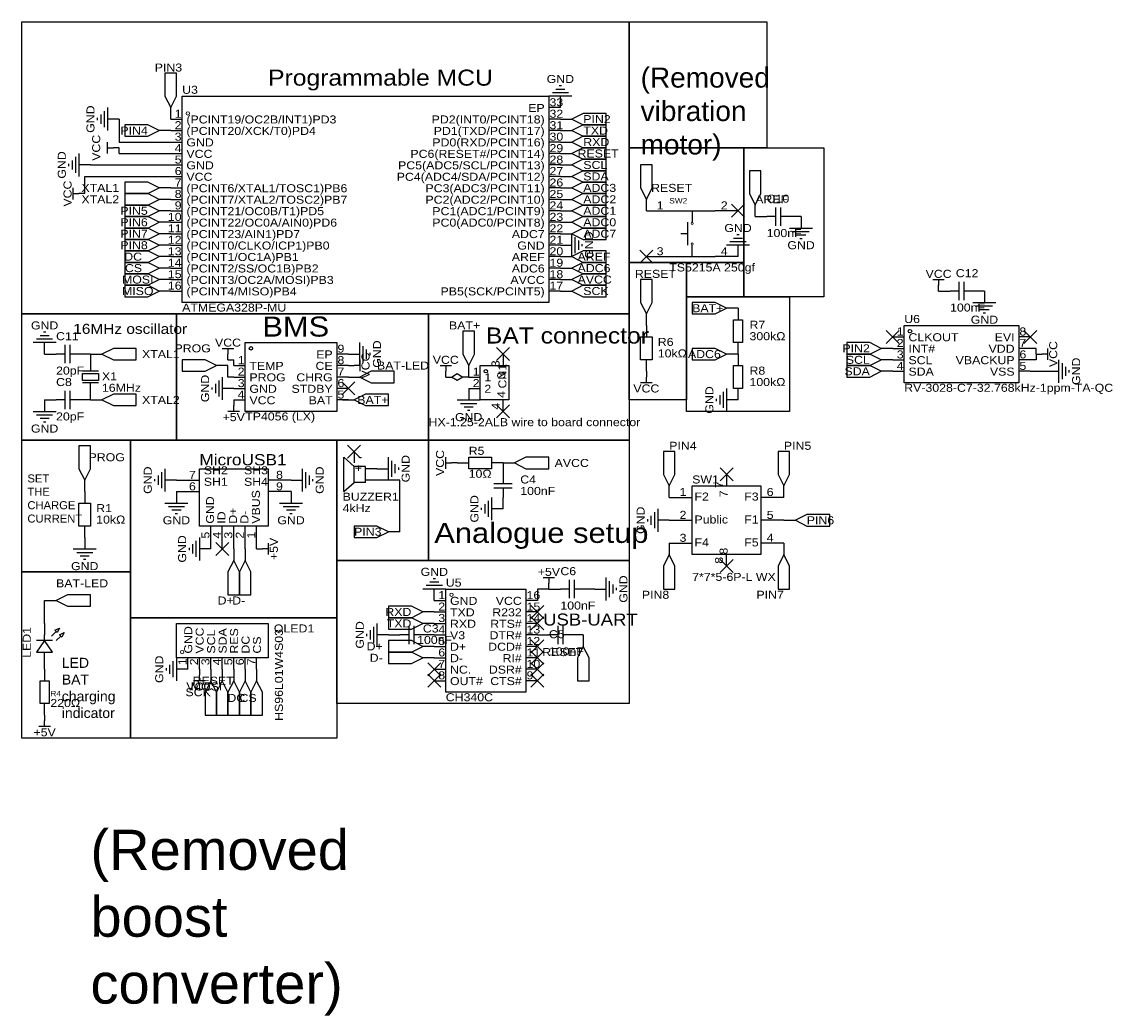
# Model space of a CAD drawing. Header units: millimetres. Extents: x 3 to 243, y -13 to 207.
import ezdxf
from ezdxf.enums import TextEntityAlignment as Align

# ---------------------------------------------------------------- set-up
doc = ezdxf.new("R2010")
doc.units = ezdxf.units.MM
doc.header["$MEASUREMENT"] = 0
doc.styles.get("Standard").update_dxf_attribs({"font": 'arial.ttf'})

msp = doc.modelspace()

# ---------------------------------------------------------------- linework, layer by layer
at = {"color": 1, "true_color": 0x000000}
for points in [[(2.54, 207.01), (137.16, 207.01), (137.16, 142.24), (2.54, 142.24)], [(137.16, 207.01), (167.64, 207.01), (167.64, 179.07), (137.16, 179.07)], [(137.16, 179.07), (162.56, 179.07), (162.56, 153.67), (137.16, 153.67)], [(162.56, 179.07), (180.34, 179.07), (180.34, 146.05), (162.56, 146.05)], [(137.16, 153.67), (149.86, 153.67), (149.86, 123.19), (137.16, 123.19)], [(149.86, 153.67), (162.56, 153.67), (162.56, 146.05), (149.86, 146.05)], [(149.86, 146.05), (172.72, 146.05), (172.72, 120.65), (149.86, 120.65)], [(2.54, 142.24), (36.83, 142.24), (36.83, 114.3), (2.54, 114.3)], [(36.83, 142.24), (92.71, 142.24), (92.71, 114.3), (36.83, 114.3)], [(92.71, 142.24), (137.16, 142.24), (137.16, 114.3), (92.71, 114.3)], [(100.33, 128.27), (99.06, 127.51), (97.79, 128.27), (99.06, 129.03)], [(2.54, 114.3), (26.67, 114.3), (26.67, 85.09), (2.54, 85.09)], [(26.67, 114.3), (72.39, 114.3), (72.39, 74.93), (26.67, 74.93)], [(72.39, 114.3), (92.71, 114.3), (92.71, 87.63), (72.39, 87.63)], [(92.71, 114.3), (137.16, 114.3), (137.16, 87.63), (92.71, 87.63)], [(72.39, 87.63), (137.16, 87.63), (137.16, 55.88), (72.39, 55.88)], [(2.54, 85.09), (26.67, 85.09), (26.67, 48.26), (2.54, 48.26)], [(26.67, 74.93), (72.39, 74.93), (72.39, 48.26), (26.67, 48.26)]]:
    msp.add_lwpolyline(points, close=True, dxfattribs=at)
at = {"color": 1, "true_color": 0xa00000}
for points in [[(35.56, 187.96), (36.83, 190.5), (36.83, 195.58), (34.29, 195.58), (34.29, 190.5)], [(38.1, 190.5), (119.38, 190.5), (119.38, 144.78), (38.1, 144.78)], [(124.46, 185.42), (127, 184.15), (132.08, 184.15), (132.08, 186.69), (127, 186.69)], [(33.02, 182.88), (30.48, 184.15), (25.4, 184.15), (25.4, 181.61), (30.48, 181.61)], [(124.46, 182.88), (127, 181.61), (132.08, 181.61), (132.08, 184.15), (127, 184.15)], [(124.46, 180.34), (127, 179.07), (132.08, 179.07), (132.08, 181.61), (127, 181.61)], [(124.46, 177.8), (127, 176.53), (132.08, 176.53), (132.08, 179.07), (127, 179.07)], [(124.46, 175.26), (127, 173.99), (132.08, 173.99), (132.08, 176.53), (127, 176.53)], [(124.46, 172.72), (127, 171.45), (132.08, 171.45), (132.08, 173.99), (127, 173.99)], [(140.97, 167.64), (142.24, 170.18), (142.24, 175.26), (139.7, 175.26), (139.7, 170.18)], [(165.1, 166.37), (166.37, 168.91), (166.37, 173.99), (163.83, 173.99), (163.83, 168.91)], [(33.02, 170.18), (30.48, 171.45), (25.4, 171.45), (25.4, 168.91), (30.48, 168.91)], [(124.46, 170.18), (127, 168.91), (132.08, 168.91), (132.08, 171.45), (127, 171.45)], [(33.02, 167.64), (30.48, 168.91), (25.4, 168.91), (25.4, 166.37), (30.48, 166.37)], [(124.46, 167.64), (127, 166.37), (132.08, 166.37), (132.08, 168.91), (127, 168.91)], [(33.02, 165.1), (30.48, 166.37), (25.4, 166.37), (25.4, 163.83), (30.48, 163.83)], [(124.46, 165.1), (127, 163.83), (132.08, 163.83), (132.08, 166.37), (127, 166.37)], [(33.02, 162.56), (30.48, 163.83), (25.4, 163.83), (25.4, 161.29), (30.48, 161.29)], [(124.46, 162.56), (127, 161.29), (132.08, 161.29), (132.08, 163.83), (127, 163.83)], [(33.02, 160.02), (30.48, 161.29), (25.4, 161.29), (25.4, 158.75), (30.48, 158.75)], [(124.46, 160.02), (127, 158.75), (132.08, 158.75), (132.08, 161.29), (127, 161.29)], [(33.02, 157.48), (30.48, 158.75), (25.4, 158.75), (25.4, 156.21), (30.48, 156.21)], [(33.02, 154.94), (30.48, 156.21), (25.4, 156.21), (25.4, 153.67), (30.48, 153.67)], [(124.46, 154.94), (127, 153.67), (132.08, 153.67), (132.08, 156.21), (127, 156.21)], [(33.02, 152.4), (30.48, 153.67), (25.4, 153.67), (25.4, 151.13), (30.48, 151.13)], [(124.46, 152.4), (127, 151.13), (132.08, 151.13), (132.08, 153.67), (127, 153.67)], [(33.02, 149.86), (30.48, 151.13), (25.4, 151.13), (25.4, 148.59), (30.48, 148.59)], [(124.46, 149.86), (127, 148.59), (132.08, 148.59), (132.08, 151.13), (127, 151.13)], [(140.97, 142.24), (142.24, 144.78), (142.24, 149.86), (139.7, 149.86), (139.7, 144.78)], [(33.02, 147.32), (30.48, 148.59), (25.4, 148.59), (25.4, 146.05), (30.48, 146.05)], [(124.46, 147.32), (127, 146.05), (132.08, 146.05), (132.08, 148.59), (127, 148.59)], [(158.75, 143.51), (156.21, 144.78), (151.13, 144.78), (151.13, 142.24), (156.21, 142.24)], [(160.27, 135.89), (160.27, 140.97), (162.31, 140.97), (162.31, 135.89)], [(198.12, 139.7), (223.52, 139.7), (223.52, 127), (198.12, 127)], [(101.6, 130.81), (102.87, 133.35), (102.87, 138.43), (100.33, 138.43), (100.33, 133.35)], [(139.7, 132.08), (139.7, 137.16), (142.24, 137.16), (142.24, 132.08)], [(20.32, 133.35), (22.86, 132.08), (27.94, 132.08), (27.94, 134.62), (22.86, 134.62)], [(52.07, 135.89), (72.39, 135.89), (72.39, 120.65), (52.07, 120.65)], [(158.75, 133.35), (156.21, 134.62), (151.13, 134.62), (151.13, 132.08), (156.21, 132.08)], [(193.04, 134.62), (190.5, 135.89), (185.42, 135.89), (185.42, 133.35), (190.5, 133.35)], [(193.04, 132.08), (190.5, 133.35), (185.42, 133.35), (185.42, 130.81), (190.5, 130.81)], [(45.72, 130.81), (43.18, 132.08), (38.1, 132.08), (38.1, 129.54), (43.18, 129.54)], [(104.14, 130.81), (110.49, 130.81), (110.49, 123.19), (104.14, 123.19)], [(160.27, 125.73), (160.27, 130.81), (162.31, 130.81), (162.31, 125.73)], [(193.04, 129.54), (190.5, 130.81), (185.42, 130.81), (185.42, 128.27), (190.5, 128.27)], [(16, 129.03), (19.56, 129.03), (19.56, 127.51), (16, 127.51)], [(77.47, 128.27), (80.01, 127), (85.09, 127), (85.09, 129.54), (80.01, 129.54)], [(20.32, 123.19), (22.86, 121.92), (27.94, 121.92), (27.94, 124.46), (22.86, 124.46)], [(76.2, 123.19), (78.74, 121.92), (83.82, 121.92), (83.82, 124.46), (78.74, 124.46)], [(16.51, 105.41), (17.78, 107.95), (17.78, 113.03), (15.24, 113.03), (15.24, 107.95)], [(146.05, 104.14), (147.32, 106.68), (147.32, 111.76), (144.78, 111.76), (144.78, 106.68)], [(171.45, 104.14), (172.72, 106.68), (172.72, 111.76), (170.18, 111.76), (170.18, 106.68)], [(101.6, 110.49), (106.68, 110.49), (106.68, 107.95), (101.6, 107.95)], [(111.76, 109.22), (114.3, 107.95), (119.38, 107.95), (119.38, 110.49), (114.3, 110.49)], [(41.91, 95.25), (41.91, 107.95), (57.15, 107.95), (57.15, 95.25)], [(151.13, 104.14), (166.37, 104.14), (166.37, 88.9), (151.13, 88.9)], [(15.24, 95.25), (15.24, 100.33), (17.78, 100.33), (17.78, 95.25)], [(173.99, 96.52), (176.53, 95.25), (181.61, 95.25), (181.61, 97.79), (176.53, 97.79)], [(83.82, 93.98), (81.28, 95.25), (76.2, 95.25), (76.2, 92.71), (81.28, 92.71)], [(49.53, 87.63), (48.26, 85.09), (48.26, 80.01), (50.8, 80.01), (50.8, 85.09)], [(52.07, 87.63), (50.8, 85.09), (50.8, 80.01), (53.34, 80.01), (53.34, 85.09)], [(146.05, 88.9), (144.78, 86.36), (144.78, 81.28), (147.32, 81.28), (147.32, 86.36)], [(171.45, 88.9), (170.18, 86.36), (170.18, 81.28), (172.72, 81.28), (172.72, 86.36)], [(10.16, 78.74), (12.7, 77.47), (17.78, 77.47), (17.78, 80.01), (12.7, 80.01)], [(96.52, 81.28), (114.3, 81.28), (114.3, 58.42), (96.52, 58.42)], [(91.44, 76.2), (88.9, 77.47), (83.82, 77.47), (83.82, 74.93), (88.9, 74.93)], [(91.44, 73.66), (88.9, 74.93), (83.82, 74.93), (83.82, 72.39), (88.9, 72.39)], [(10.92, 72.64), (10.41, 71.63), (9.91, 72.14)], [(36.83, 66.04), (36.83, 73.66), (57.15, 73.66), (57.15, 66.04)], [(9.4, 67.31), (7.62, 69.85), (5.84, 67.31)], [(11.94, 71.63), (11.43, 70.61), (10.92, 71.12)], [(91.44, 68.58), (88.9, 69.85), (83.82, 69.85), (83.82, 67.31), (88.9, 67.31)], [(91.44, 66.04), (88.9, 67.31), (83.82, 67.31), (83.82, 64.77), (88.9, 64.77)], [(127, 68.58), (125.73, 66.04), (125.73, 60.96), (128.27, 60.96), (128.27, 66.04)], [(6.6, 55.88), (6.6, 60.96), (8.64, 60.96), (8.64, 55.88)], [(44.45, 60.96), (43.18, 58.42), (43.18, 53.34), (45.72, 53.34), (45.72, 58.42)], [(46.99, 60.96), (45.72, 58.42), (45.72, 53.34), (48.26, 53.34), (48.26, 58.42)], [(49.53, 60.96), (48.26, 58.42), (48.26, 53.34), (50.8, 53.34), (50.8, 58.42)], [(52.07, 60.96), (50.8, 58.42), (50.8, 53.34), (53.34, 53.34), (53.34, 58.42)], [(54.61, 60.96), (53.34, 58.42), (53.34, 53.34), (55.88, 53.34), (55.88, 58.42)]]:
    msp.add_lwpolyline(points, close=True, dxfattribs=at)
for points in [[(122.17, 192.79), (121.67, 192.79)], [(124.46, 190.5), (119.38, 190.5)], [(123.7, 191.26), (120.14, 191.26)], [(122.94, 192.02), (120.9, 192.02)], [(21.59, 187.96), (21.59, 182.88)], [(19.3, 185.67), (19.3, 185.17)], [(20.07, 186.44), (20.07, 184.4)], [(20.83, 187.2), (20.83, 183.64)], [(21.59, 177.8), (21.59, 180.34)], [(21.59, 179.07), (22.86, 179.07)], [(12.95, 175.51), (12.95, 175.01)], [(13.72, 176.28), (13.72, 174.24)], [(14.48, 177.04), (14.48, 173.48)], [(15.24, 177.8), (15.24, 172.72)], [(13.97, 167.64), (13.97, 170.18)], [(13.97, 168.91), (15.24, 168.91)], [(169.67, 161.8), (169.67, 165.86)], [(170.69, 165.86), (170.69, 161.8)], [(146.05, 165.1), (156.21, 165.1)], [(151.13, 165.1), (151.13, 162.56)], [(169.67, 163.83), (167.64, 163.83)], [(172.72, 163.83), (170.69, 163.83)], [(150.11, 162.56), (150.11, 157.48)], [(172.72, 161.29), (177.8, 161.29)], [(124.46, 154.94), (124.46, 160.02)], [(125.22, 155.7), (125.22, 159.26)], [(150.11, 160.02), (148.59, 160.02)], [(162.31, 159), (160.27, 159)], [(161.54, 159.77), (161.04, 159.77)], [(173.48, 160.53), (177.04, 160.53)], [(174.24, 159.77), (176.28, 159.77)], [(175.01, 159), (175.51, 159)], [(125.98, 156.46), (125.98, 158.5)], [(126.75, 157.23), (126.75, 157.73)], [(151.13, 154.94), (151.13, 157.48)], [(163.83, 157.48), (158.75, 157.48)], [(163.07, 158.24), (159.51, 158.24)], [(146.05, 154.94), (156.21, 154.94)], [(204.47, 149.86), (207.01, 149.86)], [(205.74, 149.86), (205.74, 148.59)], [(210.31, 145.29), (210.31, 149.35)], [(211.33, 149.35), (211.33, 145.29)], [(210.31, 147.32), (208.28, 147.32)], [(213.36, 147.32), (211.33, 147.32)], [(213.36, 144.78), (218.44, 144.78)], [(214.12, 144.02), (217.68, 144.02)], [(214.88, 143.26), (216.92, 143.26)], [(215.65, 142.49), (216.15, 142.49)], [(8.64, 137.41), (6.6, 137.41)], [(7.87, 138.18), (7.37, 138.18)], [(10.16, 135.89), (5.08, 135.89)], [(9.4, 136.65), (5.84, 136.65)], [(12.19, 131.32), (12.19, 135.38)], [(13.21, 135.38), (13.21, 131.32)], [(46.99, 134.62), (49.53, 134.62)], [(48.26, 134.62), (48.26, 133.35)], [(77.47, 130.81), (77.47, 135.89)], [(78.23, 131.57), (78.23, 135.13)], [(229.87, 134.62), (229.87, 132.08)], [(12.19, 133.35), (10.16, 133.35)], [(15.24, 133.35), (13.21, 133.35)], [(78.99, 132.33), (78.99, 134.37)], [(79.76, 133.1), (79.76, 133.6)], [(229.87, 133.35), (228.6, 133.35)], [(77.47, 130.81), (76.2, 130.81)], [(77.47, 132.08), (77.47, 129.54)], [(95.25, 130.81), (97.79, 130.81)], [(96.52, 130.81), (96.52, 129.54)], [(232.41, 127), (232.41, 132.08)], [(233.17, 127.76), (233.17, 131.32)], [(233.93, 128.52), (233.93, 130.56)], [(19.56, 129.54), (16, 129.54)], [(19.56, 127.51), (16, 127.51), (16, 129.03), (19.56, 129.03)], [(18.8, 129.54), (16.76, 129.54)], [(19.56, 129.03), (19.56, 127.51)], [(46.23, 127.51), (46.23, 123.95)], [(46.99, 128.27), (46.99, 123.19)], [(140.97, 127), (140.97, 128.27)], [(234.7, 129.29), (234.7, 129.79)], [(12.19, 121.16), (12.19, 125.22)], [(13.21, 125.22), (13.21, 121.16)], [(19.56, 127), (16, 127)], [(18.8, 127), (16.76, 127)], [(44.7, 125.98), (44.7, 125.48)], [(45.47, 126.75), (45.47, 124.71)], [(142.24, 127), (139.7, 127)], [(158.75, 125.73), (158.75, 120.65)], [(12.19, 123.19), (10.16, 123.19)], [(15.24, 123.19), (13.21, 123.19)], [(99.06, 123.19), (104.14, 123.19)], [(156.46, 123.44), (156.46, 122.94)], [(157.23, 124.21), (157.23, 122.17)], [(157.99, 124.97), (157.99, 121.41)], [(5.08, 120.65), (10.16, 120.65)], [(50.8, 120.65), (48.26, 120.65)], [(49.53, 120.65), (49.53, 121.92)], [(99.82, 122.43), (103.38, 122.43)], [(100.58, 121.67), (102.62, 121.67)], [(101.35, 120.9), (101.85, 120.9)], [(5.84, 119.89), (9.4, 119.89)], [(6.6, 119.13), (8.64, 119.13)], [(7.37, 118.36), (7.87, 118.36)], [(73.91, 102.87), (73.91, 110.49)], [(76.2, 108.46), (73.91, 110.49)], [(78.74, 108.46), (76.2, 108.46)], [(76.2, 104.9), (76.2, 108.46)], [(78.74, 104.9), (78.74, 108.46)], [(83.82, 105.41), (83.82, 110.49)], [(84.58, 106.17), (84.58, 109.73)], [(85.34, 106.93), (85.34, 108.97)], [(86.11, 107.7), (86.11, 108.2)], [(96.52, 107.95), (96.52, 110.49)], [(96.52, 109.22), (97.79, 109.22)], [(32.77, 106.43), (32.77, 104.39)], [(33.53, 107.19), (33.53, 103.63)], [(34.29, 107.95), (34.29, 102.87)], [(64.77, 102.87), (64.77, 107.95)], [(65.53, 103.63), (65.53, 107.19)], [(66.29, 104.39), (66.29, 106.43)], [(109.22, 106.68), (109.22, 104.65)], [(32, 105.66), (32, 105.16)], [(67.06, 105.16), (67.06, 105.66)], [(73.91, 102.87), (76.2, 104.9)], [(78.74, 104.9), (76.2, 104.9)], [(107.19, 104.65), (111.25, 104.65)], [(111.25, 103.63), (107.19, 103.63)], [(109.22, 103.63), (109.22, 101.6)], [(106.68, 101.6), (106.68, 96.52)], [(34.29, 100.33), (39.37, 100.33)], [(35.05, 99.57), (38.61, 99.57)], [(35.81, 98.81), (37.85, 98.81)], [(59.69, 100.33), (64.77, 100.33)], [(60.45, 99.57), (64.01, 99.57)], [(61.21, 98.81), (63.25, 98.81)], [(104.39, 99.31), (104.39, 98.81)], [(105.16, 100.08), (105.16, 98.04)], [(105.92, 100.84), (105.92, 97.28)], [(143.51, 99.06), (143.51, 93.98)], [(36.58, 98.04), (37.08, 98.04)], [(61.98, 98.04), (62.48, 98.04)], [(141.22, 96.77), (141.22, 96.27)], [(141.99, 97.54), (141.99, 95.5)], [(142.75, 98.3), (142.75, 94.74)], [(41.15, 91.95), (41.15, 88.39)], [(41.91, 92.71), (41.91, 87.63)], [(57.15, 91.44), (57.15, 88.9)], [(13.97, 90.17), (19.05, 90.17)], [(14.73, 89.41), (18.29, 89.41)], [(39.62, 90.42), (39.62, 89.92)], [(40.39, 91.19), (40.39, 89.15)], [(57.15, 90.17), (55.88, 90.17)], [(15.49, 88.65), (17.53, 88.65)], [(16.26, 87.88), (16.76, 87.88)], [(95.76, 82.04), (92.2, 82.04)], [(95, 82.8), (92.96, 82.8)], [(94.23, 83.57), (93.73, 83.57)], [(118.11, 83.82), (120.65, 83.82)], [(119.38, 83.82), (119.38, 82.55)], [(123.95, 79.25), (123.95, 83.31)], [(124.97, 83.31), (124.97, 79.25)], [(132.08, 78.74), (132.08, 83.82)], [(132.84, 79.5), (132.84, 83.06)], [(133.6, 80.26), (133.6, 82.3)], [(96.52, 81.28), (91.44, 81.28)], [(123.95, 81.28), (121.92, 81.28)], [(127, 81.28), (124.97, 81.28)], [(134.37, 81.03), (134.37, 81.53)], [(79.76, 72.14), (79.76, 70.1)], [(80.52, 72.9), (80.52, 69.34)], [(81.28, 73.66), (81.28, 68.58)], [(88.39, 69.09), (88.39, 73.15)], [(89.41, 73.15), (89.41, 69.09)], [(121.41, 69.09), (121.41, 73.15)], [(122.43, 73.15), (122.43, 69.09)], [(9.4, 69.85), (5.84, 69.85)], [(7.62, 69.85), (7.62, 71.12)], [(9.14, 70.87), (10.16, 71.88)], [(10.16, 69.85), (11.18, 70.87)], [(78.99, 71.37), (78.99, 70.87)], [(88.39, 71.12), (86.36, 71.12)], [(91.44, 71.12), (89.41, 71.12)], [(121.41, 71.12), (119.38, 71.12)], [(124.46, 71.12), (122.43, 71.12)], [(7.62, 66.04), (7.62, 67.31)], [(36.07, 65.28), (36.07, 61.72)], [(36.83, 66.04), (36.83, 60.96)], [(34.54, 63.75), (34.54, 63.25)], [(35.31, 64.52), (35.31, 62.48)], [(43.18, 60.96), (40.64, 60.96)], [(41.91, 60.96), (41.91, 62.23)], [(8.89, 50.8), (6.35, 50.8)], [(7.62, 50.8), (7.62, 52.07)]]:
    msp.add_lwpolyline(points, dxfattribs=at)
at = {"color": 1, "true_color": 0x880000}
for points in [[(121.92, 187.96), (121.92, 190.5)], [(35.56, 185.42), (35.56, 187.96)], [(121.92, 187.96), (119.38, 187.96)], [(24.13, 185.42), (21.59, 185.42)], [(35.56, 185.42), (38.1, 185.42)], [(121.92, 185.42), (119.38, 185.42)], [(121.92, 185.42), (124.46, 185.42)], [(35.56, 182.88), (33.02, 182.88)], [(35.56, 182.88), (38.1, 182.88)], [(121.92, 182.88), (119.38, 182.88)], [(121.92, 182.88), (124.46, 182.88)], [(35.56, 180.34), (38.1, 180.34)], [(121.92, 180.34), (119.38, 180.34)], [(121.92, 180.34), (124.46, 180.34)], [(24.13, 179.07), (22.86, 179.07)], [(35.56, 177.8), (38.1, 177.8)], [(121.92, 177.8), (119.38, 177.8)], [(121.92, 177.8), (124.46, 177.8)], [(17.78, 175.26), (15.24, 175.26)], [(35.56, 175.26), (38.1, 175.26)], [(121.92, 175.26), (119.38, 175.26)], [(121.92, 175.26), (124.46, 175.26)], [(35.56, 172.72), (38.1, 172.72)], [(121.92, 172.72), (119.38, 172.72)], [(121.92, 172.72), (124.46, 172.72)], [(16.51, 168.91), (15.24, 168.91)], [(35.56, 170.18), (33.02, 170.18)], [(35.56, 170.18), (38.1, 170.18)], [(121.92, 170.18), (119.38, 170.18)], [(121.92, 170.18), (124.46, 170.18)], [(35.56, 167.64), (33.02, 167.64)], [(35.56, 167.64), (38.1, 167.64)], [(121.92, 167.64), (119.38, 167.64)], [(121.92, 167.64), (124.46, 167.64)], [(140.97, 165.1), (140.97, 167.64)], [(165.1, 163.83), (165.1, 166.37)], [(35.56, 165.1), (33.02, 165.1)], [(35.56, 165.1), (38.1, 165.1)], [(121.92, 165.1), (119.38, 165.1)], [(121.92, 165.1), (124.46, 165.1)], [(140.97, 165.1), (146.05, 165.1)], [(161.29, 165.1), (156.21, 165.1)], [(165.1, 163.83), (167.64, 163.83)], [(175.26, 163.83), (172.72, 163.83)], [(175.26, 163.83), (175.26, 161.29)], [(35.56, 162.56), (33.02, 162.56)], [(35.56, 162.56), (38.1, 162.56)], [(121.92, 162.56), (119.38, 162.56)], [(121.92, 162.56), (124.46, 162.56)], [(35.56, 160.02), (33.02, 160.02)], [(35.56, 160.02), (38.1, 160.02)], [(121.92, 160.02), (119.38, 160.02)], [(121.92, 160.02), (124.46, 160.02)], [(35.56, 157.48), (33.02, 157.48)], [(35.56, 157.48), (38.1, 157.48)], [(121.92, 157.48), (119.38, 157.48)], [(121.92, 157.48), (124.46, 157.48)], [(161.29, 154.94), (161.29, 157.48)], [(35.56, 154.94), (33.02, 154.94)], [(35.56, 154.94), (38.1, 154.94)], [(121.92, 154.94), (119.38, 154.94)], [(121.92, 154.94), (124.46, 154.94)], [(140.97, 154.94), (146.05, 154.94)], [(161.29, 154.94), (156.21, 154.94)], [(35.56, 152.4), (33.02, 152.4)], [(35.56, 152.4), (38.1, 152.4)], [(121.92, 152.4), (119.38, 152.4)], [(121.92, 152.4), (124.46, 152.4)], [(35.56, 149.86), (33.02, 149.86)], [(35.56, 149.86), (38.1, 149.86)], [(121.92, 149.86), (119.38, 149.86)], [(121.92, 149.86), (124.46, 149.86)], [(35.56, 147.32), (33.02, 147.32)], [(35.56, 147.32), (38.1, 147.32)], [(121.92, 147.32), (119.38, 147.32)], [(121.92, 147.32), (124.46, 147.32)], [(205.74, 147.32), (205.74, 148.59)], [(205.74, 147.32), (208.28, 147.32)], [(215.9, 147.32), (213.36, 147.32)], [(215.9, 147.32), (215.9, 144.78)], [(140.97, 139.7), (140.97, 142.24)], [(161.29, 143.51), (158.75, 143.51)], [(161.29, 143.51), (161.29, 140.97)], [(140.97, 139.7), (140.97, 137.16)], [(195.58, 137.16), (198.12, 137.16)], [(226.06, 137.16), (223.52, 137.16)], [(7.62, 133.35), (7.62, 135.89)], [(161.29, 133.35), (161.29, 135.89)], [(195.58, 134.62), (193.04, 134.62)], [(195.58, 134.62), (198.12, 134.62)], [(226.06, 134.62), (223.52, 134.62)], [(7.62, 133.35), (10.16, 133.35)], [(17.78, 133.35), (15.24, 133.35)], [(17.78, 133.35), (17.78, 129.54)], [(17.78, 133.35), (20.32, 133.35)], [(48.26, 132.08), (48.26, 133.35)], [(74.93, 133.35), (72.39, 133.35)], [(74.93, 133.35), (77.47, 133.35)], [(109.22, 133.35), (109.22, 130.81)], [(161.29, 133.35), (158.75, 133.35)], [(161.29, 133.35), (161.29, 130.81)], [(227.33, 133.35), (228.6, 133.35)], [(48.26, 130.81), (45.72, 130.81)], [(49.53, 130.81), (52.07, 130.81)], [(74.93, 130.81), (72.39, 130.81)], [(74.93, 130.81), (76.2, 130.81)], [(101.6, 128.27), (101.6, 130.81)], [(140.97, 129.54), (140.97, 132.08)], [(195.58, 132.08), (193.04, 132.08)], [(195.58, 132.08), (198.12, 132.08)], [(226.06, 132.08), (223.52, 132.08)], [(49.53, 128.27), (52.07, 128.27)], [(74.93, 128.27), (72.39, 128.27)], [(74.93, 128.27), (77.47, 128.27)], [(96.52, 128.27), (96.52, 129.54)], [(96.52, 128.27), (97.79, 128.27)], [(101.6, 128.27), (100.33, 128.27)], [(101.6, 128.27), (104.14, 128.27)], [(140.97, 129.54), (140.97, 128.27)], [(195.58, 129.54), (193.04, 129.54)], [(195.58, 129.54), (198.12, 129.54)], [(226.06, 129.54), (223.52, 129.54)], [(229.87, 129.54), (232.41, 129.54)], [(17.78, 123.19), (17.78, 127)], [(49.53, 125.73), (46.99, 125.73)], [(49.53, 125.73), (52.07, 125.73)], [(74.93, 125.73), (72.39, 125.73)], [(101.6, 125.73), (104.14, 125.73)], [(101.6, 125.73), (101.6, 123.19)], [(161.29, 123.19), (161.29, 125.73)], [(7.62, 123.19), (7.62, 120.65)], [(7.62, 123.19), (10.16, 123.19)], [(17.78, 123.19), (15.24, 123.19)], [(17.78, 123.19), (20.32, 123.19)], [(49.53, 123.19), (52.07, 123.19)], [(49.53, 123.19), (49.53, 121.92)], [(74.93, 123.19), (72.39, 123.19)], [(73.66, 123.19), (76.2, 123.19)], [(109.22, 120.65), (109.22, 123.19)], [(161.29, 123.19), (158.75, 123.19)], [(76.2, 111.76), (76.2, 109.22)], [(99.06, 109.22), (97.79, 109.22)], [(99.06, 109.22), (101.6, 109.22)], [(109.22, 109.22), (106.68, 109.22)], [(109.22, 109.22), (111.76, 109.22)], [(109.22, 109.22), (109.22, 106.68)], [(81.28, 107.95), (78.74, 107.95)], [(81.28, 107.95), (83.82, 107.95)], [(158.75, 106.68), (158.75, 104.14)], [(16.51, 102.87), (16.51, 105.41)], [(36.83, 105.41), (34.29, 105.41)], [(36.83, 105.41), (41.91, 105.41)], [(62.23, 105.41), (57.15, 105.41)], [(62.23, 105.41), (64.77, 105.41)], [(81.28, 105.41), (78.74, 105.41)], [(146.05, 101.6), (146.05, 104.14)], [(171.45, 101.6), (171.45, 104.14)], [(16.51, 102.87), (16.51, 100.33)], [(36.83, 102.87), (41.91, 102.87)], [(36.83, 102.87), (36.83, 100.33)], [(62.23, 102.87), (57.15, 102.87)], [(62.23, 102.87), (62.23, 100.33)], [(109.22, 99.06), (109.22, 101.6)], [(146.05, 101.6), (151.13, 101.6)], [(171.45, 101.6), (166.37, 101.6)], [(109.22, 99.06), (106.68, 99.06)], [(146.05, 96.52), (143.51, 96.52)], [(146.05, 96.52), (151.13, 96.52)], [(171.45, 96.52), (166.37, 96.52)], [(171.45, 96.52), (173.99, 96.52)], [(16.51, 92.71), (16.51, 95.25)], [(44.45, 90.17), (44.45, 95.25)], [(46.99, 90.17), (46.99, 95.25)], [(49.53, 90.17), (49.53, 95.25)], [(52.07, 90.17), (52.07, 95.25)], [(54.61, 90.17), (54.61, 95.25)], [(86.36, 93.98), (83.82, 93.98)], [(16.51, 92.71), (16.51, 90.17)], [(146.05, 91.44), (151.13, 91.44)], [(146.05, 91.44), (146.05, 88.9)], [(171.45, 91.44), (166.37, 91.44)], [(171.45, 91.44), (171.45, 88.9)], [(44.45, 90.17), (41.91, 90.17)], [(49.53, 90.17), (49.53, 87.63)], [(52.07, 90.17), (52.07, 87.63)], [(54.61, 90.17), (55.88, 90.17)], [(158.75, 86.36), (158.75, 88.9)], [(119.38, 81.28), (119.38, 82.55)], [(93.98, 78.74), (93.98, 81.28)], [(119.38, 81.28), (121.92, 81.28)], [(129.54, 81.28), (127, 81.28)], [(129.54, 81.28), (132.08, 81.28)], [(7.62, 78.74), (10.16, 78.74)], [(93.98, 78.74), (96.52, 78.74)], [(116.84, 78.74), (114.3, 78.74)], [(93.98, 76.2), (91.44, 76.2)], [(93.98, 76.2), (96.52, 76.2)], [(116.84, 76.2), (114.3, 76.2)], [(7.62, 73.66), (7.62, 71.12)], [(93.98, 73.66), (91.44, 73.66)], [(93.98, 73.66), (96.52, 73.66)], [(116.84, 73.66), (114.3, 73.66)], [(83.82, 71.12), (81.28, 71.12)], [(83.82, 71.12), (86.36, 71.12)], [(93.98, 71.12), (91.44, 71.12)], [(93.98, 71.12), (96.52, 71.12)], [(116.84, 71.12), (114.3, 71.12)], [(116.84, 71.12), (119.38, 71.12)], [(127, 71.12), (124.46, 71.12)], [(127, 71.12), (127, 68.58)], [(93.98, 68.58), (91.44, 68.58)], [(93.98, 68.58), (96.52, 68.58)], [(116.84, 68.58), (114.3, 68.58)], [(7.62, 63.5), (7.62, 66.04)], [(39.37, 63.5), (39.37, 66.04)], [(41.91, 63.5), (41.91, 66.04)], [(44.45, 63.5), (44.45, 66.04)], [(46.99, 63.5), (46.99, 66.04)], [(49.53, 63.5), (49.53, 66.04)], [(52.07, 63.5), (52.07, 66.04)], [(54.61, 63.5), (54.61, 66.04)], [(93.98, 66.04), (91.44, 66.04)], [(93.98, 66.04), (96.52, 66.04)], [(116.84, 66.04), (114.3, 66.04)], [(7.62, 63.5), (7.62, 60.96)], [(39.37, 63.5), (36.83, 63.5)], [(41.91, 63.5), (41.91, 62.23)], [(44.45, 63.5), (44.45, 60.96)], [(46.99, 63.5), (46.99, 60.96)], [(49.53, 63.5), (49.53, 60.96)], [(52.07, 63.5), (52.07, 60.96)], [(54.61, 63.5), (54.61, 60.96)], [(93.98, 63.5), (96.52, 63.5)], [(116.84, 63.5), (114.3, 63.5)], [(93.98, 60.96), (96.52, 60.96)], [(116.84, 60.96), (114.3, 60.96)], [(7.62, 53.34), (7.62, 55.88)], [(7.62, 53.34), (7.62, 52.07)]]:
    msp.add_lwpolyline(points, dxfattribs=at)
at = {"color": 1, "true_color": 0x008800}
for points in [[(24.13, 185.42), (24.13, 180.34)], [(24.13, 180.34), (35.56, 180.34)], [(24.13, 177.8), (24.13, 179.07)], [(24.13, 177.8), (35.56, 177.8)], [(17.78, 175.26), (35.56, 175.26)], [(16.51, 168.91), (16.51, 172.72)], [(16.51, 172.72), (35.56, 172.72)], [(227.33, 134.62), (226.06, 134.62)], [(227.33, 133.35), (227.33, 134.62)], [(227.33, 133.35), (227.33, 132.08)], [(48.26, 132.08), (49.53, 132.08)], [(48.26, 128.27), (48.26, 130.81)], [(49.53, 130.81), (49.53, 132.08)], [(227.33, 132.08), (226.06, 132.08)], [(49.53, 128.27), (48.26, 128.27)], [(226.06, 129.54), (229.87, 129.54)], [(73.66, 123.19), (74.93, 123.19)], [(86.36, 105.41), (81.28, 105.41)], [(86.36, 93.98), (86.36, 105.41)], [(119.38, 81.28), (116.84, 81.28)], [(116.84, 81.28), (116.84, 78.74)], [(7.62, 73.66), (7.62, 78.74)]]:
    msp.add_lwpolyline(points, dxfattribs=at)
at = {"color": 1, "true_color": 0x999999}
for points in [[(162.73, 166.54), (159.85, 163.66)], [(159.85, 166.54), (162.73, 163.66)], [(142.41, 156.38), (139.53, 153.5)], [(139.53, 156.38), (142.41, 153.5)], [(197.02, 138.6), (194.14, 135.72)], [(194.14, 138.6), (197.02, 135.72)], [(227.5, 138.6), (224.62, 135.72)], [(224.62, 138.6), (227.5, 135.72)], [(110.66, 134.79), (107.78, 131.91)], [(107.78, 134.79), (110.66, 131.91)], [(76.37, 127.17), (73.49, 124.29)], [(73.49, 127.17), (76.37, 124.29)], [(110.66, 122.09), (107.78, 119.21)], [(107.78, 122.09), (110.66, 119.21)], [(77.64, 113.2), (74.76, 110.32)], [(74.76, 113.2), (77.64, 110.32)], [(160.19, 108.12), (157.31, 105.24)], [(157.31, 108.12), (160.19, 105.24)], [(48.43, 91.61), (45.55, 88.73)], [(45.55, 91.61), (48.43, 88.73)], [(160.19, 87.8), (157.31, 84.92)], [(157.31, 87.8), (160.19, 84.92)], [(118.28, 77.64), (115.4, 74.76)], [(115.4, 77.64), (118.28, 74.76)], [(118.28, 75.1), (115.4, 72.22)], [(115.4, 75.1), (118.28, 72.22)], [(118.28, 70.02), (115.4, 67.14)], [(115.4, 70.02), (118.28, 67.14)], [(118.28, 67.48), (115.4, 64.6)], [(115.4, 67.48), (118.28, 64.6)], [(95.42, 64.94), (92.54, 62.06)], [(92.54, 64.94), (95.42, 62.06)], [(118.28, 64.94), (115.4, 62.06)], [(115.4, 64.94), (118.28, 62.06)], [(95.42, 62.4), (92.54, 59.52)], [(92.54, 62.4), (95.42, 59.52)], [(118.28, 62.4), (115.4, 59.52)], [(115.4, 62.4), (118.28, 59.52)]]:
    msp.add_lwpolyline(points, dxfattribs=at)
at = {"color": 1, "lineweight": 0, "true_color": 0xa00000}
for centre, radius in [((39.37, 186.69), 0.381), ((151.13, 162.31), 0.254), ((151.13, 157.73), 0.254), ((97.79, 80.01), 0.381), ((38.1, 67.31), 0.381)]:
    msp.add_circle(centre, radius, dxfattribs=at)
at = {"true_color": 0x000000}
for centre in [(199.39, 138.43), (53.34, 134.62), (105.41, 129.54)]:
    msp.add_ellipse(centre, major_axis=(0, 0.381), ratio=1, dxfattribs=at)

# ---------------------------------------------------------------- texts
at = {"color": 1, "true_color": 0x000080, "width": 1.1}
for s, p in [('PIN3', (38.1, 196.85)), ('PIN4', (30.48, 182.88)), ('XTAL1', (24.13, 170.18)), ('RESET', (151.13, 170.18)), ('XTAL2', (24.13, 167.64)), ('PIN5', (30.48, 165.1)), ('PIN6', (30.48, 162.56)), ('PIN7', (30.48, 160.02)), ('PIN8', (30.48, 157.48)), ('DC', (29.21, 154.94)), ('CS', (29.21, 152.4)), ('MOSI', (31.75, 149.86)), ('MISO', (31.75, 147.32)), ('BAT+', (104.14, 139.7)), ('PROG', (44.45, 134.62)), ('PIN2', (190.5, 134.62)), ('ADC6', (157.48, 133.35)), ('SCL', (190.5, 132.08)), ('SDA', (190.5, 129.54)), ('BAT+', (83.82, 123.19)), ('PROG', (25.4, 110.49)), ('D+', (49.53, 78.74)), ('D-', (52.07, 78.74)), ('PIN8', (146.05, 80.01)), ('PIN7', (171.45, 80.01)), ('RXD', (88.9, 76.2)), ('TXD', (88.9, 73.66)), ('D+', (82.55, 68.58)), ('RESET', (127, 67.31)), ('D-', (82.55, 66.04)), ('MOSI', (46.99, 59.69)), ('RESET', (49.53, 60.96)), ('SCK', (44.45, 58.42)), ('DC', (52.07, 57.15)), ('CS', (54.61, 57.15))]:
    msp.add_text(s, height=1.778, dxfattribs=at).set_placement(p, align=Align.MIDDLE_RIGHT)
at = {"color": 1, "true_color": 0x000000, "width": 1.1}
for s, height, p in [('Programmable MCU', 3.556, (57.15, 191.77)), ('33', 1.778, (119.51, 187.73)), ('32', 1.778, (119.51, 185.19)), ('(PCINT19/OC2B/INT1)PD3', 1.778, (39.04, 183.92)), ('(PCINT20/XCK/T0)PD4', 1.778, (39.04, 181.38)), ('31', 1.778, (119.51, 182.65)), ('GND', 1.778, (39.04, 178.84)), ('30', 1.778, (119.51, 180.11)), ('VCC', 1.778, (39.04, 176.3)), ('29', 1.778, (119.51, 177.57)), ('GND', 1.778, (39.04, 173.76)), ('28', 1.778, (119.51, 175.03)), ('VCC', 1.778, (39.04, 171.22)), ('27', 1.778, (119.51, 172.49)), ('(PCINT6/XTAL1/TOSC1)PB6', 1.778, (39.04, 168.68)), ('26', 1.778, (119.51, 169.95)), ('(PCINT7/XTAL2/TOSC2)PB7', 1.778, (39.04, 166.14)), ('25', 1.778, (119.51, 167.41)), ('(PCINT21/OC0B/T1)PD5', 1.778, (39.04, 163.6)), ('24', 1.778, (119.51, 164.87)), ('2', 1.78, (157.48, 164.87)), ('(PCINT22/OC0A/AIN0)PD6', 1.778, (39.04, 161.06)), ('23', 1.778, (119.51, 162.33)), ('(PCINT23/AIN1)PD7', 1.778, (39.04, 158.52)), ('22', 1.778, (119.51, 159.79)), ('21', 1.778, (119.51, 157.25)), ('(PCINT0/CLKO/ICP1)PB0', 1.778, (39.04, 155.98)), ('20', 1.778, (119.51, 154.71)), ('4', 1.78, (157.48, 154.71)), ('(PCINT1/OC1A)PB1', 1.778, (39.04, 153.44)), ('19', 1.778, (119.51, 152.17)), ('(PCINT2/SS/OC1B)PB2', 1.778, (39.04, 150.9)), ('18', 1.778, (119.51, 149.63)), ('(PCINT3/OC2A/MOSI)PB3', 1.778, (39.04, 148.36)), ('17', 1.778, (119.51, 147.09)), ('(PCINT4/MISO)PB4', 1.778, (39.04, 145.82)), ('16MHz oscillator', 2.2225, (13.97, 137.16)), ('BAT connector', 3.556, (105.41, 134.62)), ('CLKOUT', 1.778, (199.06, 135.66)), ('8', 1.78, (223.65, 136.93)), ('9', 1.78, (72.52, 133.12)), ('INT#', 1.778, (199.06, 133.12)), ('7', 1.78, (223.65, 134.39)), ('8', 1.78, (72.52, 130.58)), ('SCL', 1.778, (199.06, 130.58)), ('6', 1.78, (223.65, 131.85)), ('TEMP', 1.778, (53.01, 129.31)), ('7', 1.78, (72.52, 128.04)), ('SDA', 1.778, (199.06, 128.04)), ('5', 1.78, (223.65, 129.31)), ('PROG', 1.778, (53.01, 126.77)), ('6', 1.78, (72.52, 125.5)), ('1', 1.78, (105.08, 126.77)), ('GND', 1.778, (53.01, 124.23)), ('5', 1.78, (72.52, 122.96)), ('2', 1.78, (105.08, 124.23)), ('VCC', 1.778, (53.01, 121.69)), ('SH2', 1.778, (42.9, 106.17)), ('SH1', 1.778, (42.9, 103.63)), ('8', 1.78, (58.91, 105.16)), ('9', 1.78, (58.91, 102.62)), ('6', 1.78, (167.64, 101.37)), ('F2', 1.778, (151.64, 100.35)), ('5', 1.78, (167.64, 96.29)), ('Analogue setup', 4.445, (93.98, 90.17)), ('Public', 1.778, (151.64, 95.27)), ('F4', 1.778, (151.64, 90.19)), ('4', 1.78, (167.64, 91.21)), ('GND', 1.778, (97.46, 77.24)), ('16', 1.778, (114.43, 78.51)), ('TXD', 1.778, (97.46, 74.7)), ('15', 1.778, (114.43, 75.97)), ('14', 1.778, (114.43, 73.43)), ('USB-UART', 2.667, (118.11, 72.39)), ('RXD', 1.778, (97.46, 72.16)), ('13', 1.778, (114.43, 70.89)), ('V3', 1.778, (97.46, 69.62)), ('12', 1.778, (114.43, 68.35)), ('D+', 1.778, (97.46, 67.08)), ('11', 1.778, (114.43, 65.81)), ('D-', 1.778, (97.46, 64.54)), ('10', 1.778, (114.43, 63.27)), ('NC.', 1.778, (97.46, 62)), ('9', 1.78, (114.43, 60.73)), ('OUT#', 1.778, (97.46, 59.46))]:
    msp.add_text(s, height=height, dxfattribs=at).set_placement(p, align=Align.BOTTOM_LEFT)
at = {"color": 1, "true_color": 0x000080, "width": 1.1}
for s, p in [('GND', (121.92, 194.31)), ('GND', (161.29, 161.29)), ('GND', (175.26, 157.48)), ('VCC', (205.74, 151.13)), ('GND', (215.9, 140.97)), ('GND', (7.62, 139.7)), ('VCC', (48.26, 135.89)), ('VCC', (96.52, 132.08)), ('VCC', (140.97, 125.73)), ('+5V', (49.53, 119.38)), ('GND', (101.6, 119.38)), ('GND', (7.62, 116.84)), ('GND', (36.83, 96.52)), ('GND', (62.23, 96.52)), ('GND', (16.51, 86.36)), ('GND', (93.98, 85.09)), ('+5V', (119.38, 85.09)), ('VCC', (41.91, 59.69)), ('+5V', (7.62, 49.53))]:
    msp.add_text(s, height=1.778, dxfattribs=at).set_placement(p, align=Align.MIDDLE_CENTER)
for s, height, p in [('U3', 1.778, (38.1, 190.5)), ('C10', 1.778, (167.64, 166.37)), ('SW2', 1.2, (146.05, 166.37)), ('C12', 1.778, (209.55, 149.86)), ('U6', 1.778, (198.12, 139.7)), ('BMS', 4.445, (55.88, 135.89)), ('C11', 1.778, (10.16, 135.89)), ('R6', 1.778, (143.51, 134.62)), ('C8', 1.778, (10.16, 125.73)), ('X1', 1.778, (20.32, 127)), ('MicroUSB1', 2.489, (41.91, 107.95)), ('R5', 1.778, (101.6, 110.49)), ('C4', 1.778, (113.03, 104.14)), ('SW1', 1.778, (151.13, 104.14)), ('BUZZER1', 1.778, (73.66, 100.33)), ('R1', 1.778, (19.05, 97.79)), ('C6', 1.778, (121.92, 83.82)), ('U5', 1.778, (96.52, 81.28)), ('OLED1', 1.778, (58.42, 71.12)), ('C3', 1.778, (91.44, 71.12)), ('C5', 1.778, (119.38, 69.85)), ('R4', 1.2, (8.89, 57.15))]:
    msp.add_text(s, height=height, dxfattribs=at).set_placement(p, align=Align.BOTTOM_LEFT)
for s, p in [('GND', (17.78, 185.42)), ('VCC', (19.05, 179.07)), ('GND', (11.43, 175.26)), ('VCC', (12.7, 168.91)), ('GND', (128.27, 157.48)), ('GND', (81.28, 133.35)), ('VCC', (231.14, 133.35)), ('VCC', (78.74, 130.81)), ('GND', (236.22, 129.54)), ('GND', (43.18, 125.73)), ('GND', (154.94, 123.19)), ('GND', (87.63, 107.95)), ('VCC', (95.25, 109.22)), ('GND', (30.48, 105.41)), ('GND', (68.58, 105.41)), ('GND', (102.87, 99.06)), ('GND', (139.7, 96.52)), ('GND', (38.1, 90.17)), ('+5V', (58.42, 90.17)), ('GND', (135.89, 81.28)), ('GND', (77.47, 71.12)), ('GND', (33.02, 63.5))]:
    msp.add_text(s, height=1.778, rotation=90, dxfattribs=at).set_placement(p, align=Align.MIDDLE_CENTER)
at = {"color": 1, "true_color": 0x000000, "width": 1.1}
for s, height, p in [('1', 1.78, (37.97, 185.19)), ('EP', 1.778, (118.44, 186.46)), ('PD2(INT0/PCINT18)', 1.778, (118.44, 183.92)), ('2', 1.78, (37.97, 182.65)), ('PD1(TXD/PCINT17)', 1.778, (118.44, 181.38)), ('3', 1.78, (37.97, 180.11)), ('PD0(RXD/PCINT16)', 1.778, (118.44, 178.84)), ('4', 1.78, (37.97, 177.57)), ('PC6(RESET#/PCINT14)', 1.778, (118.44, 176.3)), ('5', 1.78, (37.97, 175.03)), ('PC5(ADC5/SCL/PCINT13)', 1.778, (118.44, 173.76)), ('6', 1.78, (37.97, 172.49)), ('PC4(ADC4/SDA/PCINT12)', 1.778, (118.44, 171.22)), ('7', 1.78, (37.97, 169.95)), ('PC3(ADC3/PCINT11)', 1.778, (118.44, 168.68)), ('8', 1.78, (37.97, 167.41)), ('PC2(ADC2/PCINT10)', 1.778, (118.44, 166.14)), ('9', 1.78, (37.97, 164.87)), ('PC1(ADC1/PCINT9)', 1.778, (118.44, 163.6)), ('1', 1.78, (144.78, 164.87)), ('10', 1.778, (37.97, 162.33)), ('PC0(ADC0/PCINT8)', 1.778, (118.44, 161.06)), ('11', 1.778, (37.97, 159.79)), ('12', 1.778, (37.97, 157.25)), ('ADC7', 1.778, (118.44, 158.52)), ('13', 1.778, (37.97, 154.71)), ('GND', 1.778, (118.44, 155.98)), ('3', 1.78, (144.78, 154.71)), ('14', 1.778, (37.97, 152.17)), ('AREF', 1.778, (118.44, 153.44)), ('15', 1.778, (37.97, 149.63)), ('ADC6', 1.778, (118.44, 150.9)), ('16', 1.778, (37.97, 147.09)), ('AVCC', 1.778, (118.44, 148.36)), ('PB5(SCK/PCINT5)', 1.778, (118.44, 145.82)), ('1', 1.78, (197.99, 136.93)), ('EVI', 1.778, (222.58, 135.66)), ('2', 1.78, (197.99, 134.39)), ('VDD', 1.778, (222.58, 133.12)), ('1', 1.78, (51.94, 130.58)), ('EP', 1.778, (71.45, 131.85)), ('3', 1.78, (197.99, 131.85)), ('VBACKUP', 1.778, (222.58, 130.58)), ('2', 1.78, (51.94, 128.04)), ('CE', 1.778, (71.45, 129.31)), ('1', 1.78, (104.01, 128.04)), ('4', 1.78, (197.99, 129.31)), ('VSS', 1.778, (222.58, 128.04)), ('3', 1.78, (51.94, 125.5)), ('CHRG', 1.778, (71.45, 126.77)), ('2', 1.78, (104.01, 125.5)), ('4', 1.78, (51.94, 122.96)), ('STDBY', 1.778, (71.45, 124.23)), ('BAT', 1.778, (71.45, 121.69)), ('SH3', 1.778, (57.13, 106.17)), ('+', 1.78, (77.98, 106.66)), ('-', 1.78, (77.98, 109.2)), ('7', 1.78, (41.13, 105.16)), ('SH4', 1.778, (57.13, 103.63)), ('6', 1.78, (41.13, 102.62)), ('1', 1.78, (149.86, 101.37)), ('F3', 1.778, (165.86, 100.35)), ('2', 1.78, (149.86, 96.29)), ('F1', 1.778, (165.86, 95.27)), ('3', 1.78, (149.86, 91.21)), ('F5', 1.778, (165.86, 90.19)), ('1', 1.78, (96.39, 78.51)), ('VCC', 1.778, (113.36, 77.24)), ('2', 1.78, (96.39, 75.97)), ('R232', 1.778, (113.36, 74.7)), ('3', 1.78, (96.39, 73.43)), ('RTS#', 1.778, (113.36, 72.16)), ('4', 1.78, (96.39, 70.89)), ('5', 1.78, (96.39, 68.35)), ('DTR#', 1.778, (113.36, 69.62)), ('6', 1.78, (96.39, 65.81)), ('DCD#', 1.778, (113.36, 67.08)), ('7', 1.78, (96.39, 63.27)), ('RI#', 1.778, (113.36, 64.54)), ('8', 1.78, (96.39, 60.73)), ('DSR#', 1.778, (113.36, 62)), ('CTS#', 1.778, (113.36, 59.46))]:
    msp.add_text(s, height=height, dxfattribs=at).set_placement(p, align=Align.BOTTOM_RIGHT)
at = {"color": 1, "true_color": 0x000080, "width": 1.1}
for s, p in [('PIN2', (127, 185.42)), ('TXD', (127, 182.88)), ('RXD', (127, 180.34)), ('RESET', (125.73, 177.8)), ('SCL', (127, 175.26)), ('SDA', (127, 172.72)), ('ADC3', (127, 170.18)), ('ADC2', (127, 167.64)), ('AREF', (165.1, 167.64)), ('ADC1', (127, 165.1)), ('ADC0', (127, 162.56)), ('ADC7', (127, 160.02)), ('AREF', (125.73, 154.94)), ('ADC6', (125.73, 152.4)), ('RESET', (138.43, 151.13)), ('AVCC', (125.73, 149.86)), ('SCK', (127, 147.32)), ('BAT+', (151.13, 143.51)), ('XTAL1', (29.21, 133.35)), ('BAT-LED', (81.28, 130.81)), ('XTAL2', (29.21, 123.19)), ('PIN4', (146.05, 113.03)), ('PIN5', (171.45, 113.03)), ('AVCC', (120.65, 109.22)), ('PIN6', (176.53, 96.52)), ('PIN3', (76.2, 93.98)), ('BAT-LED', (10.16, 82.55))]:
    msp.add_text(s, height=1.778, dxfattribs=at).set_placement(p, align=Align.MIDDLE_LEFT)
at = {"color": 1, "true_color": 0x0000ff, "width": 1.1}
for s, p in [('100nF', (167.64, 158.75)), ('TS5215A 250gf', (146.05, 151.13)), ('ATMEGA328P-MU', (38.1, 142.24)), ('100nF', (208.28, 142.24)), ('R7', (163.83, 138.43)), ('300kΩ', (163.83, 135.89)), ('10kΩ', (143.51, 132.08)), ('20pF', (10.16, 128.27)), ('R8', (163.83, 128.27)), ('100kΩ', (163.83, 125.73)), ('16MHz', (20.32, 124.46)), ('RV-3028-C7-32.768kHz-1ppm-TA-QC', (198.12, 124.46)), ('20pF', (10.16, 118.11)), ('TP4056 (LX)', (52.07, 118.11)), ('HX-1.25-2ALB wire to board connector', (92.71, 116.84)), ('10Ω', (101.6, 105.41)), ('100nF', (113.03, 101.6)), ('4kHz', (73.66, 97.79)), ('10kΩ', (19.05, 95.25)), ('7*7*5-6P-L WX', (151.13, 82.55)), ('100nF', (121.92, 76.2)), ('100nF', (90.17, 68.58)), ('100nF', (119.38, 66.04)), ('CH340C', (96.52, 55.88)), ('220Ω', (8.89, 54.61))]:
    msp.add_text(s, height=1.778, dxfattribs=at).set_placement(p, align=Align.BOTTOM_LEFT)
at = {"color": 1, "true_color": 0x000000, "width": 1.1}
for s, height, p in [('3', 1.78, (108.97, 130.45)), ('4', 1.78, (110.24, 123.64)), ('7', 1.78, (158.5, 103.65)), ('GND', 1.778, (45.7, 95.76)), ('VBUS', 1.778, (55.86, 95.76)), ('D+', 1.778, (50.78, 95.76)), ('ID', 1.778, (48.24, 95.76)), ('D-', 1.778, (53.32, 95.76)), ('8', 1.78, (159.51, 88.92)), ('GND', 1.778, (40.87, 66.98)), ('VCC', 1.778, (43.41, 66.98)), ('SCL', 1.778, (45.95, 66.98)), ('SDA', 1.778, (48.49, 66.98)), ('RES', 1.778, (51.03, 66.98)), ('DC', 1.778, (53.57, 66.98)), ('CS', 1.778, (56.11, 66.98))]:
    msp.add_text(s, height=height, rotation=90, dxfattribs=at).set_placement(p, align=Align.BOTTOM_LEFT)
at = {"color": 1, "true_color": 0x000080, "width": 1.1}
for s, p in [('CN1', (110.49, 125.73)), ('LED1', (5.08, 66.04))]:
    msp.add_text(s, height=1.778, rotation=90, dxfattribs=at).set_placement(p, align=Align.BOTTOM_LEFT)
at = {"color": 1, "true_color": 0x000000, "width": 1.1}
for s, p in [('3', (110.24, 129.38)), ('4', (108.97, 122.58)), ('7', (159.51, 103.15)), ('5', (44.68, 93.98)), ('4', (47.22, 93.98)), ('3', (49.76, 93.98)), ('2', (52.3, 93.98)), ('1', (54.84, 93.98)), ('8', (158.5, 88.41)), ('1', (39.6, 65.91)), ('2', (42.14, 65.91)), ('3', (44.68, 65.91)), ('4', (47.22, 65.91)), ('5', (49.76, 65.91)), ('6', (52.3, 65.91)), ('7', (54.84, 65.91))]:
    msp.add_text(s, height=1.78, rotation=90, dxfattribs=at).set_placement(p, align=Align.BOTTOM_RIGHT)
at = {"color": 1, "true_color": 0x0000ff, "width": 1.1}
msp.add_text('HS96L01W4S03', height=1.778, rotation=90, dxfattribs=at).set_placement((60.96, 52.07), align=Align.BOTTOM_LEFT)
at = {"width": 1.1, "attachment_point": 1}
for s, insert, char_height in [('(Removed\\Pvibration\\Pmotor)', (139.7, 196.85), 4.445), ('SET THE\\PCHARGE\\PCURRENT', (3.81, 106.68), 1.778), ('LED BAT\\Pcharging\\Pindicator', (11.43, 66.04), 2.222), ('(Removed boost \\Pconverter)', (17.78, 27.94), 8.89)]:
    msp.add_mtext(s, dxfattribs=dict(at, insert=insert, char_height=char_height))

doc.saveas('drawing.dxf')
